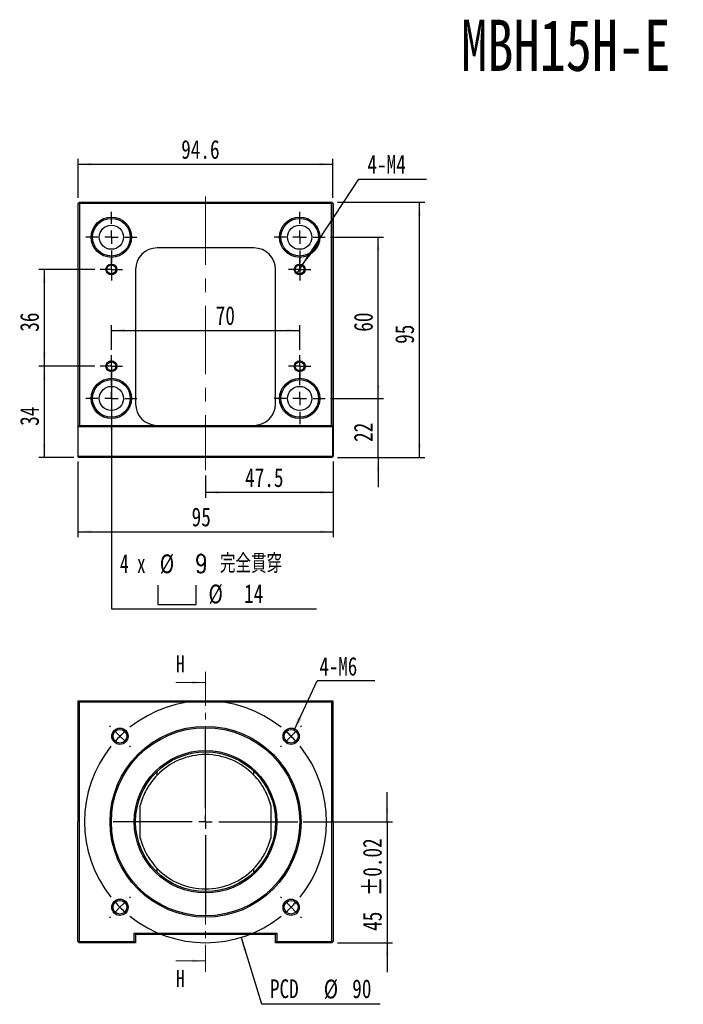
# Model space of a CAD drawing. Header units: millimetres. Extents: x 41 to 273, y 8 to 201.
# Tile 1 of 2: x 41 to 165, y 18 to 201. Entities that reach past the tile are written whole.
import ezdxf

# ---------------------------------------------------------------- set-up
doc = ezdxf.new("R2010")
doc.units = ezdxf.units.MM
doc.linetypes.add('CENTER', pattern=[10.16, 6.35, -1.27, 1.27, -1.27])
doc.linetypes.add('CENTERX2', pattern=[20.32, 12.7, -2.54, 2.54, -2.54])
doc.layers.add('FORMAT', color=7, linetype='Continuous')
doc.styles.add('SLDTEXTSTYLE0', font='TXT', dxfattribs={"width": 0.75})
doc.styles.add('SLDTEXTSTYLE1', font='TXT', dxfattribs={"width": 0.75, "bigfont": 'bigfont'})
doc.styles.add('SLDTEXTSTYLE2', font='TXT', dxfattribs={"width": 0.666667})
doc.dimstyles.new('SLDDIMSTYLE0', dxfattribs={"dimtxt": 3.5, "dimasz": 2.5, "dimexe": 0, "dimexo": 0.0625, "dimgap": 0.875, "dimtad": 1, "dimlfac": 2, "dimrnd": 1e-09, "dimzin": 12, "dimdsep": 46, "dimtxsty": 'SLDTEXTSTYLE0', "dimsah": 1, "dimcen": 0.09, "dimadec": 0, "dimazin": 3, "dimtfac": 1, "dimtmove": 0, "dimatfit": 0, "dimfxl": 0, "dimfrac": 2, "dimtolj": 1, "dimtzin": 12, "dimarcsym": 0})
doc.dimstyles.new('SLDDIMSTYLE1', dxfattribs={"dimtxt": 3.5, "dimasz": 2.5, "dimexe": 0, "dimexo": 0.0625, "dimgap": 0.875, "dimtad": 1, "dimlfac": 2, "dimrnd": 1e-09, "dimzin": 12, "dimdsep": 46, "dimtxsty": 'SLDTEXTSTYLE0', "dimsah": 1, "dimcen": 0.09, "dimadec": 0, "dimazin": 3, "dimtfac": 1, "dimtofl": 0, "dimtmove": 0, "dimatfit": 3, "dimfxl": 0, "dimfrac": 2, "dimtolj": 1, "dimtzin": 12, "dimarcsym": 0})
doc.dimstyles.new('SLDDIMSTYLE2', dxfattribs={"dimtxt": 3.5, "dimasz": 2.5, "dimexe": 0, "dimexo": 0.0625, "dimgap": 0.875, "dimtad": 1, "dimdec": 1, "dimlfac": 2, "dimrnd": 1e-09, "dimzin": 12, "dimdsep": 46, "dimtxsty": 'SLDTEXTSTYLE0', "dimsah": 1, "dimcen": 0.09, "dimadec": 0, "dimazin": 3, "dimtfac": 1, "dimtdec": 1, "dimtofl": 0, "dimtmove": 0, "dimatfit": 3, "dimfxl": 0, "dimfrac": 2, "dimtolj": 1, "dimtzin": 12, "dimarcsym": 0})
doc.dimstyles.new('SLDDIMSTYLE3', dxfattribs={"dimtxt": 3.5, "dimasz": 2.5, "dimexe": 0, "dimexo": 0.0625, "dimgap": 0.875, "dimtad": 0, "dimtih": 1, "dimtoh": 1, "dimlfac": 2, "dimrnd": 1e-09, "dimzin": 12, "dimdsep": 46, "dimtxsty": 'SLDTEXTSTYLE0', "dimblk1": 'NONE', "dimsah": 1, "dimcen": 0, "dimadec": 0, "dimazin": 3, "dimtfac": 1, "dimtmove": 0, "dimatfit": 3, "dimldrblk": 'NONE', "dimfxl": 0, "dimfrac": 2, "dimtolj": 1, "dimtzin": 12, "dimarcsym": 0})
doc.dimstyles.new('SLDDIMSTYLE4', dxfattribs={"dimtxt": 3.5, "dimasz": 2.5, "dimexe": 0, "dimexo": 0.0625, "dimgap": 0.875, "dimtad": 0, "dimtih": 1, "dimtoh": 1, "dimdec": 6, "dimlfac": 2, "dimrnd": 1e-09, "dimzin": 12, "dimdsep": 46, "dimtxsty": 'SLDTEXTSTYLE0', "dimblk1": 'NONE', "dimsah": 1, "dimcen": 0, "dimadec": 0, "dimazin": 3, "dimtfac": 1, "dimtmove": 0, "dimatfit": 3, "dimldrblk": 'NONE', "dimfxl": 0, "dimfrac": 2, "dimtolj": 1, "dimtzin": 12, "dimarcsym": 0})
doc.dimstyles.new('SLDDIMSTYLE5', dxfattribs={"dimtxt": 3.5, "dimasz": 2.5, "dimexe": 0, "dimexo": 0.0625, "dimgap": 0.875, "dimtad": 1, "dimlfac": 2, "dimrnd": 1e-09, "dimzin": 12, "dimdsep": 46, "dimtxsty": 'SLDTEXTSTYLE0', "dimsah": 1, "dimcen": 0.09, "dimadec": 0, "dimazin": 3, "dimtol": 1, "dimtp": 0.02, "dimtm": 0.02, "dimtfac": 1, "dimtmove": 0, "dimatfit": 0, "dimfxl": 0, "dimfrac": 2, "dimtolj": 1, "dimarcsym": 0})
doc.dimstyles.new('SLDDIMSTYLE6', dxfattribs={"dimtxt": 3.5, "dimasz": 2.5, "dimexe": 0, "dimexo": 0.0625, "dimgap": 0.875, "dimtad": 0, "dimtih": 1, "dimtoh": 1, "dimlfac": 2, "dimrnd": 1e-09, "dimzin": 12, "dimdsep": 46, "dimtxsty": 'SLDTEXTSTYLE0', "dimsah": 1, "dimcen": 0, "dimadec": 0, "dimazin": 3, "dimtfac": 1, "dimtofl": 0, "dimtmove": 0, "dimatfit": 3, "dimfxl": 0, "dimfrac": 2, "dimtolj": 1, "dimtzin": 12, "dimarcsym": 0})
doc.dimstyles.new('SLDDIMSTYLE7', dxfattribs={"dimtxt": 0.18, "dimasz": 2.5, "dimexe": 0, "dimexo": 0.0625, "dimgap": 0, "dimtad": 0, "dimtih": 1, "dimtoh": 1, "dimdec": 0, "dimrnd": 1e-09, "dimzin": 0, "dimdsep": 46, "dimtxsty": 'Standard', "dimsah": 1, "dimcen": 0.09, "dimadec": 0, "dimazin": 0, "dimtfac": 2.5, "dimtdec": 0, "dimtofl": 0, "dimtmove": 0, "dimatfit": 3, "dimfxl": 0, "dimfrac": 2, "dimtolj": 1, "dimtzin": 0, "dimarcsym": 0})

# ---------------------------------------------------------------- blocks, each defined once
blk = doc.blocks.new('_D')
at = {"layer": 'FORMAT', "color": 7}
for p, q in [((55.39, 154.98), (45, 154.98)), ((46, 154.98), (46, 136.98)), ((55.39, 136.98), (45, 136.98))]:
    blk.add_line(p, q, dxfattribs=at)
for points in [[(46, 154.98), (45.75, 152.48), (46.25, 152.48)], [(46, 136.98), (46.25, 139.48), (45.75, 139.48)]]:
    blk.add_solid(points, dxfattribs=at)
at = {"layer": 'FORMAT', "color": 7, "insert": (41.49, 143.39), "char_height": 3.5, "attachment_point": 1, "rotation": 90, "style": 'SLDTEXTSTYLE0'}
blk.add_mtext('36', dxfattribs=at)
blk = doc.blocks.new('_D_1')
at = {"layer": 'FORMAT', "color": 7}
for p, q in [((55.39, 136.98), (45, 136.98)), ((46, 136.98), (46, 119.98)), ((51.47, 119.98), (45, 119.98))]:
    blk.add_line(p, q, dxfattribs=at)
for points in [[(46, 136.98), (45.75, 134.48), (46.25, 134.48)], [(46, 119.98), (46.25, 122.48), (45.75, 122.48)]]:
    blk.add_solid(points, dxfattribs=at)
at = {"layer": 'FORMAT', "color": 7, "insert": (41.49, 125.89), "char_height": 3.5, "attachment_point": 1, "rotation": 90, "style": 'SLDTEXTSTYLE0'}
blk.add_mtext('34', dxfattribs=at)
blk = doc.blocks.new('_D_2')
at = {"layer": 'FORMAT', "color": 7}
for p, q in [((52.22, 119.23), (52.22, 105.18)), ((99.72, 119.23), (99.72, 105.18)), ((52.22, 106.18), (99.72, 106.18))]:
    blk.add_line(p, q, dxfattribs=at)
for points in [[(52.22, 106.18), (54.72, 105.93), (54.72, 106.43)], [(99.72, 106.18), (97.22, 106.43), (97.22, 105.93)]]:
    blk.add_solid(points, dxfattribs=at)
at = {"layer": 'FORMAT', "color": 7, "insert": (73.38, 110.69), "char_height": 3.5, "attachment_point": 1, "style": 'SLDTEXTSTYLE0'}
blk.add_mtext('95', dxfattribs=at)
blk = doc.blocks.new('_D_3')
at = {"layer": 'FORMAT', "color": 7}
for p, q in [((99.72, 119.23), (99.72, 112.5)), ((75.97, 116.63), (75.97, 112.5)), ((99.72, 113.5), (75.97, 113.5))]:
    blk.add_line(p, q, dxfattribs=at)
for points in [[(75.97, 113.5), (78.47, 113.25), (78.47, 113.75)], [(99.72, 113.5), (97.22, 113.75), (97.22, 113.25)]]:
    blk.add_solid(points, dxfattribs=at)
at = {"layer": 'FORMAT', "color": 7, "insert": (83.32, 118.01), "char_height": 3.5, "attachment_point": 1, "style": 'SLDTEXTSTYLE0'}
blk.add_mtext('47.5', dxfattribs=at)
blk = doc.blocks.new('_D_4')
at = {"layer": 'FORMAT', "color": 7}
for p, q in [((108.05, 130.98), (108.05, 136.48)), ((99.22, 130.98), (109.05, 130.98)), ((108.05, 119.98), (108.05, 130.98)), ((100.47, 119.98), (109.05, 119.98)), ((108.05, 119.98), (108.05, 114.48))]:
    blk.add_line(p, q, dxfattribs=at)
for points in [[(108.05, 130.98), (108.3, 133.48), (107.8, 133.48)], [(108.05, 119.98), (107.8, 117.48), (108.3, 117.48)]]:
    blk.add_solid(points, dxfattribs=at)
at = {"layer": 'FORMAT', "color": 7, "insert": (103.54, 122.89), "char_height": 3.5, "attachment_point": 1, "rotation": 90, "style": 'SLDTEXTSTYLE0'}
blk.add_mtext('22', dxfattribs=at)
blk = doc.blocks.new('_D_5')
at = {"layer": 'FORMAT', "color": 7}
for p, q in [((99.22, 160.98), (109.05, 160.98)), ((108.05, 130.98), (108.05, 160.98)), ((99.22, 130.98), (109.05, 130.98))]:
    blk.add_line(p, q, dxfattribs=at)
for points in [[(108.05, 160.98), (107.8, 158.48), (108.3, 158.48)], [(108.05, 130.98), (108.3, 133.48), (107.8, 133.48)]]:
    blk.add_solid(points, dxfattribs=at)
at = {"layer": 'FORMAT', "color": 7, "insert": (103.54, 143.39), "char_height": 3.5, "attachment_point": 1, "rotation": 90, "style": 'SLDTEXTSTYLE0'}
blk.add_mtext('60', dxfattribs=at)
blk = doc.blocks.new('_D_6')
at = {"layer": 'FORMAT', "color": 7}
for p, q in [((100.47, 167.48), (116.72, 167.48)), ((115.72, 119.98), (115.72, 167.48)), ((100.47, 119.98), (116.72, 119.98))]:
    blk.add_line(p, q, dxfattribs=at)
for points in [[(115.72, 167.48), (115.47, 164.98), (115.97, 164.98)], [(115.72, 119.98), (115.97, 122.48), (115.47, 122.48)]]:
    blk.add_solid(points, dxfattribs=at)
at = {"layer": 'FORMAT', "color": 7, "insert": (111.21, 141.14), "char_height": 3.5, "attachment_point": 1, "rotation": 90, "style": 'SLDTEXTSTYLE0'}
blk.add_mtext('95', dxfattribs=at)
blk = doc.blocks.new('_D_7')
at = {"layer": 'FORMAT', "color": 7}
for p, q in [((58.47, 140.05), (58.47, 144.63)), ((58.47, 143.63), (93.47, 143.63)), ((93.47, 140.05), (93.47, 144.63))]:
    blk.add_line(p, q, dxfattribs=at)
for points in [[(58.47, 143.63), (60.97, 143.38), (60.97, 143.88)], [(93.47, 143.63), (90.97, 143.88), (90.97, 143.38)]]:
    blk.add_solid(points, dxfattribs=at)
at = {"layer": 'FORMAT', "color": 7, "insert": (77.86, 148.15), "char_height": 3.5, "attachment_point": 1, "style": 'SLDTEXTSTYLE0'}
blk.add_mtext('70', dxfattribs=at)
blk = doc.blocks.new('_D_8')
at = {"layer": 'FORMAT', "color": 7}
for p, q in [((94.02, 155.81), (104.46, 171.78)), ((104.46, 171.78), (117.06, 171.78)), ((92.92, 154.14), (94.02, 155.81))]:
    blk.add_line(p, q, dxfattribs=at)
blk.add_solid([(94.02, 155.81), (95.6, 157.77), (95.18, 158.04)], dxfattribs=at)
at = {"layer": 'FORMAT', "color": 7, "insert": (106.05, 176.29), "char_height": 3.5, "attachment_point": 1, "style": 'SLDTEXTSTYLE0'}
blk.add_mtext('4-M4', dxfattribs=at)
blk = doc.blocks.new('_NONE')
blk = doc.blocks.new('_D_9')
at = {"layer": 'FORMAT', "color": 7}
for p, q in [((52.32, 168.33), (52.32, 175.55)), ((52.32, 174.55), (99.62, 174.55)), ((99.62, 168.33), (99.62, 175.55))]:
    blk.add_line(p, q, dxfattribs=at)
for points in [[(52.32, 174.55), (54.82, 174.3), (54.82, 174.8)], [(99.62, 174.55), (97.12, 174.8), (97.12, 174.3)]]:
    blk.add_solid(points, dxfattribs=at)
at = {"layer": 'FORMAT', "color": 7, "insert": (71.44, 179.06), "char_height": 3.5, "attachment_point": 1, "style": 'SLDTEXTSTYLE0'}
blk.add_mtext('94.6', dxfattribs=at)
blk = doc.blocks.new('SW_SYMBOL_HOLE_SPOT')
at = {"layer": 'FORMAT', "color": 0}
for p, q in [((0, 875), (0, 75)), ((1600, 75), (1600, 875)), ((0, 75), (1600, 75))]:
    blk.add_line(p, q, dxfattribs=at)
blk = doc.blocks.new('_D_10')
at = {"layer": 'FORMAT'}
for p, q in [((58.47, 134.48), (58.47, 127.48)), ((58.47, 127.48), (58.47, 91.85)), ((58.47, 91.85), (96.59, 91.85))]:
    blk.add_line(p, q, dxfattribs=at)
blk.add_solid([(58.47, 127.48), (58.22, 124.98), (58.72, 124.98)], dxfattribs=at)
at = {"layer": 'FORMAT', "xscale": 0.004470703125, "yscale": 0.004470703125, "zscale": 0.004470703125}
blk.add_blockref('SW_SYMBOL_HOLE_SPOT', (67.08, 92.33), dxfattribs=at)
at = {"layer": 'FORMAT', "char_height": 3.5, "attachment_point": 1}
for s, insert, style in [('4 x', (60.06, 102.02), 'SLDTEXTSTYLE2'), ('%%c', (67.47, 101.97), 'SLDTEXTSTYLE0'), ('9 \\M+18AAE\\M+19153\\M+18AD1\\M+190FA', (74.06, 102.02), 'SLDTEXTSTYLE1'), ('%%c', (76.53, 96.36), 'SLDTEXTSTYLE0'), ('14', (83.12, 96.41), 'SLDTEXTSTYLE0')]:
    blk.add_mtext(s, dxfattribs=dict(at, insert=insert, style=style))
blk = doc.blocks.new('SW_CENTERMARKSYMBOL_0')
at = {"layer": 'FORMAT', "color": 0}
for p, q in [((0, 2.5), (0, 4.75)), ((-2.5, 0), (-4.75, 0)), ((0, 0), (-1.25, 0)), ((0, 0), (0, 1.25)), ((0, 0), (0, -1.25)), ((0, 0), (1.25, 0)), ((2.5, 0), (4.75, 0)), ((0, -2.5), (0, -4.75))]:
    blk.add_line(p, q, dxfattribs=at)
blk = doc.blocks.new('SW_CENTERMARKSYMBOL_1')
at = {"layer": 'FORMAT', "color": 0}
for p, q in [((0, 2.5), (0, 4.75)), ((-2.5, 0), (-4.75, 0)), ((0, 0), (-1.25, 0)), ((0, 0), (0, 1.25)), ((0, 0), (0, -1.25)), ((0, 0), (1.25, 0)), ((2.5, 0), (4.75, 0)), ((0, -2.5), (0, -4.75))]:
    blk.add_line(p, q, dxfattribs=at)
blk = doc.blocks.new('SW_CENTERMARKSYMBOL_2')
at = {"layer": 'FORMAT', "color": 0}
for p, q in [((0, 2.5), (0, 4.75)), ((-2.5, 0), (-4.75, 0)), ((0, 0), (-1.25, 0)), ((0, 0), (0, 1.25)), ((0, 0), (0, -1.25)), ((0, 0), (1.25, 0)), ((2.5, 0), (4.75, 0)), ((0, -2.5), (0, -4.75))]:
    blk.add_line(p, q, dxfattribs=at)
blk = doc.blocks.new('SW_CENTERMARKSYMBOL_3')
at = {"layer": 'FORMAT', "color": 0}
for p, q in [((0, 2.5), (0, 4.75)), ((-2.5, 0), (-4.75, 0)), ((0, 0), (-1.25, 0)), ((0, 0), (0, 1.25)), ((0, 0), (0, -1.25)), ((0, 0), (1.25, 0)), ((2.5, 0), (4.75, 0)), ((0, -2.5), (0, -4.75))]:
    blk.add_line(p, q, dxfattribs=at)
blk = doc.blocks.new('SW_CENTERMARKSYMBOL_4')
at = {"layer": 'FORMAT', "color": 0}
for p, q in [((0, 1.25), (0, 2.075)), ((-1.25, 0), (-2.075, 0)), ((0, 0), (-1.25, 0)), ((0, 0), (0, 1.25)), ((0, 0), (0, -1.25)), ((0, 0), (1.25, 0)), ((1.25, 0), (2.075, 0)), ((0, -1.25), (0, -2.075))]:
    blk.add_line(p, q, dxfattribs=at)
blk = doc.blocks.new('SW_CENTERMARKSYMBOL_5')
at = {"layer": 'FORMAT', "color": 0}
for p, q in [((0, 1.25), (0, 2.075)), ((-1.25, 0), (-2.075, 0)), ((0, 0), (-1.25, 0)), ((0, 0), (0, 1.25)), ((0, 0), (0, -1.25)), ((0, 0), (1.25, 0)), ((1.25, 0), (2.075, 0)), ((0, -1.25), (0, -2.075))]:
    blk.add_line(p, q, dxfattribs=at)
blk = doc.blocks.new('SW_CENTERMARKSYMBOL_6')
at = {"layer": 'FORMAT', "color": 0}
for p, q in [((0, 1.25), (0, 2.075)), ((-1.25, 0), (-2.075, 0)), ((0, 0), (-1.25, 0)), ((0, 0), (0, 1.25)), ((0, 0), (0, -1.25)), ((0, 0), (1.25, 0)), ((1.25, 0), (2.075, 0)), ((0, -1.25), (0, -2.075))]:
    blk.add_line(p, q, dxfattribs=at)
blk = doc.blocks.new('SW_CENTERMARKSYMBOL_7')
at = {"layer": 'FORMAT', "color": 0}
for p, q in [((0, 1.25), (0, 2.075)), ((-1.25, 0), (-2.075, 0)), ((0, 0), (-1.25, 0)), ((0, 0), (0, 1.25)), ((0, 0), (0, -1.25)), ((0, 0), (1.25, 0)), ((1.25, 0), (2.075, 0)), ((0, -1.25), (0, -2.075))]:
    blk.add_line(p, q, dxfattribs=at)
blk = doc.blocks.new('_D_11')
at = {"layer": 'FORMAT', "color": 7}
for p, q in [((109.72, 52.23), (109.72, 57.73)), ((94.13, 52.23), (110.72, 52.23)), ((109.72, 52.23), (109.72, 29.73)), ((100.47, 29.73), (110.72, 29.73)), ((109.72, 29.73), (109.72, 24.23))]:
    blk.add_line(p, q, dxfattribs=at)
for points in [[(109.72, 52.23), (109.97, 54.73), (109.47, 54.73)], [(109.72, 29.73), (109.47, 27.23), (109.97, 27.23)]]:
    blk.add_solid(points, dxfattribs=at)
at = {"layer": 'FORMAT', "color": 7, "char_height": 3.5, "attachment_point": 1, "rotation": 90, "style": 'SLDTEXTSTYLE0'}
for s, insert in [('±0.02', (105.21, 38.43)), ('45', (105.21, 31.94))]:
    blk.add_mtext(s, dxfattribs=dict(at, insert=insert))
blk = doc.blocks.new('_D_12')
at = {"layer": 'FORMAT', "color": 7}
for p, q in [((82.56, 30.72), (86.34, 18.35)), ((86.34, 18.35), (108.4, 18.35))]:
    blk.add_line(p, q, dxfattribs=at)
blk.add_solid([(82.56, 30.72), (83.05, 28.25), (83.53, 28.4)], dxfattribs=at)
at = {"layer": 'FORMAT', "color": 7, "char_height": 3.5, "attachment_point": 1, "style": 'SLDTEXTSTYLE0'}
for s, insert in [('PCD', (87.93, 22.92)), ('%%c', (97.95, 22.87)), ('90', (103.23, 22.92))]:
    blk.add_mtext(s, dxfattribs=dict(at, insert=insert))
blk = doc.blocks.new('SW_NOTE_0')
at = {"layer": 'FORMAT', "color": 0}
blk.add_line((10.7, 0), (0, 0), dxfattribs=at)
at = {"layer": 'FORMAT', "color": 0, "insert": (0.41, 4.41), "char_height": 3.44, "attachment_point": 1, "style": 'SLDTEXTSTYLE0'}
blk.add_mtext('4-M6', dxfattribs=at)
blk = doc.blocks.new('SW_CENTERMARKSYMBOL_8')
at = {"layer": 'FORMAT', "color": 0}
for p, q in [((-33.59, 1.77), (-33.77, 1.95)), ((1.77, 1.77), (1.95, 1.95)), ((-31.82, 0), (-32.7, 0.88)), ((-15.91, -13.41), (-15.91, 1.25)), ((0, 0), (-0.88, -0.88)), ((0, 0), (0.88, 0.88)), ((-31.82, 0), (-30.94, -0.88)), ((-30.05, -1.77), (-29.87, -1.95)), ((-1.77, -1.77), (-1.95, -1.95)), ((-18.41, -15.91), (-33.07, -15.91)), ((-15.91, -15.91), (-17.16, -15.91)), ((-15.91, -15.91), (-15.91, -14.66)), ((-15.91, -15.91), (-15.91, -17.16)), ((-15.91, -15.91), (-14.66, -15.91)), ((-13.41, -15.91), (1.25, -15.91)), ((-15.91, -18.41), (-15.91, -33.07)), ((-31.82, -31.82), (-30.94, -30.94)), ((-30.05, -30.05), (-29.87, -29.87)), ((-1.77, -30.05), (-1.95, -29.87)), ((0, -31.82), (-0.88, -30.94)), ((-31.82, -31.82), (-32.7, -32.7)), ((0, -31.82), (0.88, -32.7)), ((-33.59, -33.59), (-33.77, -33.77)), ((1.77, -33.59), (1.95, -33.77))]:
    blk.add_line(p, q, dxfattribs=at)
for start, end in [(51.3662, 128.6338), (131.8169, 135), (45, 48.1831), (41.8169, 45), (135, 138.1831), (141.3662, 218.6338), (321.3662, 38.6338), (221.8169, 225), (315, 318.1831), (225, 228.1831), (311.8169, 315), (231.3662, 308.6338)]:
    blk.add_arc((-15.91, -15.91), 22.5, start, end, dxfattribs=at)

msp = doc.modelspace()

# ---------------------------------------------------------------- linework, layer by layer
at = {"color": 7, "linetype": 'Continuous', "lineweight": 25}
for p, q in [((52.31973038, 167.32515191), (52.21973055, 167.22515208)), ((52.21973055, 167.22515208), (52.21973055, 120.22515182)), ((52.31973038, 167.32515191), (52.39472978, 167.40015131)), ((52.31973038, 125.9751523), (52.31973038, 167.32515191)), ((52.39472978, 167.40015131), (52.46973105, 167.47515258)), ((52.56973088, 167.22515208), (52.39472978, 167.40015131)), ((52.46973105, 167.47515258), (99.46972944, 167.47515258)), ((52.56973088, 167.22515208), (52.56973088, 125.9751523)), ((99.36972961, 167.22515208), (52.56973088, 167.22515208)), ((99.54473071, 167.40015131), (99.36972961, 167.22515208)), ((99.36972961, 125.9751523), (99.36972961, 167.22515208)), ((99.46972944, 167.47515258), (99.54473071, 167.40015131)), ((99.54473071, 167.40015131), (99.61973012, 167.32515191)), ((99.61973012, 167.32515191), (99.61973012, 125.9751523)), ((99.71972995, 167.22515208), (99.61973012, 167.32515191)), ((99.71972995, 167.22515208), (99.71972995, 120.22515182)), ((84.96972986, 158.97515212), (66.96973064, 158.97515212)), ((62.96972998, 154.97515147), (62.96972998, 129.97515202)), ((88.96973052, 129.97515202), (88.96973052, 154.97515147)), ((52.31973038, 125.9751523), (99.61973012, 125.9751523)), ((52.31973038, 125.72515179), (52.31973038, 125.9751523)), ((99.61973012, 125.72515179), (52.31973038, 125.72515179)), ((52.31973038, 120.22515182), (52.31973038, 125.72515179)), ((99.61973012, 125.9751523), (99.61973012, 125.72515179)), ((99.61973012, 120.22515182), (99.61973012, 125.72515179)), ((52.21973055, 120.22515182), (52.31973038, 120.12515199)), ((52.31973038, 120.22515182), (99.61973012, 120.22515182)), ((52.31973038, 120.12515199), (52.31973038, 120.22515182)), ((52.31973038, 120.12515199), (52.46973105, 119.97515132)), ((99.46972944, 119.97515132), (52.46973105, 119.97515132)), ((99.61973012, 120.12515199), (99.46972944, 119.97515132)), ((99.61973012, 120.22515182), (99.61973012, 120.12515199)), ((99.61973012, 120.12515199), (99.71972995, 120.22515182)), ((52.31973038, 74.63132662), (52.31973038, 74.73132831)), ((52.31973038, 74.73132831), (99.61973012, 74.73132831)), ((52.31973038, 52.23132742), (52.31973038, 74.63132662)), ((52.31973038, 74.63132662), (52.46973105, 74.48132781)), ((52.46973105, 74.48132781), (52.46973105, 29.98132703)), ((99.46972944, 74.48132781), (52.46973105, 74.48132781)), ((99.61973012, 74.63132662), (99.46972944, 74.48132781)), ((99.46972944, 29.98132703), (99.46972944, 74.48132781)), ((99.61973012, 74.73132831), (99.61973012, 74.63132662)), ((99.61973012, 74.63132662), (99.61973012, 52.23132742)), ((63.84723142, 49.18255426), (63.84723142, 55.28010058)), ((88.09222907, 55.28010058), (88.09222907, 49.18255426)), ((52.21973055, 29.98132703), (52.21973055, 52.23132742)), ((52.21973055, 52.23132742), (52.31973038, 52.23132742)), ((99.61973012, 52.23132742), (99.71972995, 52.23132742)), ((99.71972995, 52.23132742), (99.71972995, 29.98132703)), ((62.71973041, 29.98132703), (62.71973041, 31.48132821)), ((62.71973041, 31.48132821), (89.21973009, 31.48132821)), ((62.71973041, 31.48132821), (62.96972998, 31.2313277)), ((88.96973052, 31.2313277), (62.96972998, 31.2313277)), ((62.96972998, 31.2313277), (62.96972998, 29.73132653)), ((89.21973009, 31.48132821), (88.96973052, 31.2313277)), ((88.96973052, 29.73132653), (88.96973052, 31.2313277)), ((89.21973009, 31.48132821), (89.21973009, 29.98132703)), ((52.21973055, 29.98132703), (52.46973105, 29.98132703)), ((52.21973055, 29.98132703), (52.46973105, 29.73132653)), ((52.46973105, 29.98132703), (62.71973041, 29.98132703)), ((52.46973105, 29.73132653), (52.46973105, 29.98132703)), ((62.96972998, 29.73132653), (52.46973105, 29.73132653)), ((62.96972998, 29.73132653), (62.71973041, 29.98132703)), ((89.21973009, 29.98132703), (88.96973052, 29.73132653)), ((99.46972944, 29.73132653), (88.96973052, 29.73132653)), ((89.21973009, 29.98132703), (99.46972944, 29.98132703)), ((99.5947297, 29.85632678), (99.46972944, 29.98132703)), ((99.5947297, 29.85632678), (99.46972944, 29.73132653)), ((99.71972995, 29.98132703), (99.5947297, 29.85632678))]:
    msp.add_line(p, q, dxfattribs=at)
at = {"color": 7, "linetype": 'CENTER', "lineweight": 18}
msp.add_line((75.96973025, 80.13132742), (75.96973025, 24.33132742), dxfattribs=at)
at = {"color": 7, "linetype": 'Continuous', "lineweight": 18}
for p, q in [((70.46973025, 78.13132742), (75.96973025, 78.13132742)), ((70.46973025, 26.33132742), (75.96973025, 26.33132742))]:
    msp.add_line(p, q, dxfattribs=at)
at = {"color": 8, "linetype": 'Continuous', "lineweight": 25}
for p, q in [((66.96973064, 60.90600302), (66.96973064, 61.6121588)), ((84.96972986, 60.90600302), (84.96972986, 61.6121588)), ((66.96973064, 42.85049604), (66.96973064, 43.55665182)), ((84.96972986, 42.85049604), (84.96972986, 43.55665182))]:
    msp.add_line(p, q, dxfattribs=at)
at = {"color": 7, "linetype": 'Continuous', "lineweight": 25}
for centre, radius in [((58.46973025, 160.97515187), 3.75), ((58.46973025, 160.97515187), 3.5), ((58.46973025, 160.97515187), 2.25), ((93.46973025, 160.97515187), 3.75), ((93.46973025, 160.97515187), 3.5), ((93.46973025, 160.97515187), 2.25), ((58.46973025, 154.97515187), 1.0125), ((58.46973025, 154.97515187), 0.825), ((93.46973025, 154.97515187), 1.0125), ((93.46973025, 154.97515187), 0.825), ((58.46973025, 136.97515187), 1.0125), ((58.46973025, 136.97515187), 0.825), ((93.46973025, 136.97515187), 1.0125), ((93.46973025, 136.97515187), 0.825), ((58.46973025, 130.97515187), 3.75), ((58.46973025, 130.97515187), 3.5), ((93.46973025, 130.97515187), 3.75), ((93.46973025, 130.97515187), 3.5), ((58.46973025, 130.97515187), 2.25), ((93.46973025, 130.97515187), 2.25), ((75.96973025, 52.23132742), 17.75), ((75.96973025, 52.23132742), 17.5), ((60.05982767, 68.14123), 1.5125), ((91.87963283, 68.14123), 1.5125), ((60.05982767, 68.14123), 1.275), ((91.87963283, 68.14123), 1.275), ((75.96973025, 52.23132742), 13.25), ((75.96973025, 52.23132742), 13), ((60.05982767, 36.32142484), 1.5125), ((60.05982767, 36.32142484), 1.275), ((91.87963283, 36.32142484), 1.5125), ((91.87963283, 36.32142484), 1.275)]:
    msp.add_circle(centre, radius, dxfattribs=at)
for centre, radius, start, end in [((66.96973025, 154.97515187), 4, 90, 180), ((84.96973025, 154.97515187), 4, 0, 90), ((66.96973025, 129.97515187), 4, 180, 270), ((84.96973025, 129.97515187), 4, 270, 0), ((75.96973025, 52.23132742), 12.5, 43.9455195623, 136.0544804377), ((75.96973025, 52.23132742), 12.5, 223.9455195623, 316.0544804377)]:
    msp.add_arc(centre, radius, start, end, dxfattribs=at)
at = {"color": 7, "linetype": 'Continuous', "lineweight": 18}
for centre, radius in [((58.46973025, 154.97515187), 1), ((93.46973025, 154.97515187), 1), ((58.46973025, 136.97515187), 1), ((93.46973025, 136.97515187), 1), ((60.05982767, 68.14123), 1.5), ((91.87963283, 68.14123), 1.5), ((60.05982767, 36.32142484), 1.5), ((91.87963283, 36.32142484), 1.5)]:
    msp.add_arc(centre, radius, 255, 195, dxfattribs=at)
at = {"color": 7, "linetype": 'Continuous', "lineweight": 25}
for points, knots in [([(66.96973025, 60.90600321), (66.57734521, 60.49890265), (66.22047417, 60.07381812), (65.73201019, 59.40870519), (65.57706371, 59.18240969), (65.28248244, 58.7203795), (65.143147, 58.48496675), (64.75322177, 57.77493424), (64.52811414, 57.29298319), (64.14069719, 56.30624032), (63.97839991, 55.80165202), (63.84723125, 55.28010062)], [0, 0, 0, 0, 0.25, 0.25, 0.375, 0.375, 0.5, 0.5, 0.75, 0.75, 1, 1, 1, 1]), ([(88.09222925, 55.28010062), (87.96106169, 55.80164765), (87.79879408, 56.30611723), (87.41159743, 57.29238841), (87.18667855, 57.77398674), (86.79727234, 58.48329372), (86.65832468, 58.7181805), (86.36332948, 59.18103307), (86.20818603, 59.40766786), (85.71920752, 60.07358783), (85.36208738, 60.4989316), (84.96973025, 60.90600321)], [0, 0, 0, 0, 0.25, 0.25, 0.5, 0.5, 0.625, 0.625, 0.75, 0.75, 1, 1, 1, 1]), ([(63.84723125, 49.18255422), (63.97839881, 48.66100719), (64.14066642, 48.15653762), (64.52786306, 47.17026643), (64.75278195, 46.6886681), (65.14218815, 45.97936113), (65.28113582, 45.74447434), (65.57613101, 45.28162177), (65.73127447, 45.05498698), (66.22025298, 44.38906701), (66.57737311, 43.96372324), (66.96973025, 43.55665163)], [0, 0, 0, 0, 0.25, 0.25, 0.5, 0.5, 0.625, 0.625, 0.75, 0.75, 1, 1, 1, 1]), ([(84.96973025, 43.55665163), (85.36211529, 43.96375219), (85.71898632, 44.38883673), (86.20745031, 45.05394965), (86.36239679, 45.28024515), (86.65697806, 45.74227535), (86.7963135, 45.97768809), (87.18623873, 46.6877206), (87.41134636, 47.16967166), (87.79876331, 48.15641452), (87.96106059, 48.66100282), (88.09222925, 49.18255422)], [0, 0, 0, 0, 0.25, 0.25, 0.375, 0.375, 0.5, 0.5, 0.75, 0.75, 1, 1, 1, 1])]:
    msp.add_open_spline(points, degree=3, knots=knots, dxfattribs=at)
at = {"color": 7, "linetype": 'Continuous', "lineweight": 18}
for points in [[(75.96973025, 78.13132742), (73.46973025, 78.38132742), (73.46973025, 77.88132742)], [(75.96973025, 26.33132742), (73.46973025, 26.58132742), (73.46973025, 26.08132742)]]:
    msp.add_solid(points, dxfattribs=at)
at = {"layer": 'FORMAT', "color": 7, "linetype": 'CENTERX2', "lineweight": 18}
msp.add_line((75.96973025, 168.52422753), (75.96973025, 117.62896462), dxfattribs=at)

# ---------------------------------------------------------------- block references
at = {"layer": 'FORMAT', "color": 7}
for name, p in [('SW_CENTERMARKSYMBOL_0', (58.46973025, 160.97515187)), ('SW_CENTERMARKSYMBOL_2', (93.46973025, 160.97515187)), ('SW_CENTERMARKSYMBOL_4', (58.46973025, 154.97515187)), ('SW_CENTERMARKSYMBOL_6', (93.46973025, 154.97515187)), ('SW_CENTERMARKSYMBOL_7', (58.46973025, 136.97515187)), ('SW_CENTERMARKSYMBOL_5', (93.46973025, 136.97515187)), ('SW_CENTERMARKSYMBOL_3', (58.46973025, 130.97515187)), ('SW_CENTERMARKSYMBOL_1', (93.46973025, 130.97515187)), ('SW_NOTE_0', (96.73557692, 78.46677333)), ('SW_CENTERMARKSYMBOL_8', (91.87963283, 68.14123))]:
    msp.add_blockref(name, p, dxfattribs=at)

# ---------------------------------------------------------------- texts
at = {"color": 7, "linetype": 'Continuous', "char_height": 3.175, "attachment_point": 1, "style": 'SLDTEXTSTYLE0'}
for insert in [(70.46973025, 83.17481059), (70.46973025, 24.65184752)]:
    msp.add_mtext('H', dxfattribs=dict(at, insert=insert))
at = {"layer": 'FORMAT', "color": 7, "insert": (123.48337198, 201.43935328), "char_height": 9.525, "attachment_point": 1, "style": 'SLDTEXTSTYLE0'}
msp.add_mtext('MBH15H-E', dxfattribs=at)

# ---------------------------------------------------------------- dimensions: what is measured, and where the dimension line sits
at = {"layer": 'FORMAT', "color": 7}
for base, p1, p2, dimstyle, picture, middle in [((99.61973025, 174.54563141), (52.31973025, 167.32515187), (99.61973025, 167.32515187), 'SLDDIMSTYLE2', '_D_9', (75.96973025, 174.54563141)), ((93.46973025, 143.63446402), (58.46973025, 139.05015187), (93.46973025, 139.05015187), 'SLDDIMSTYLE1', '_D_7', (80.44233033, 143.63446402)), ((99.71973025, 106.17751058), (52.21973025, 120.22515187), (99.71973025, 120.22515187), 'SLDDIMSTYLE1', '_D_2', (75.96973025, 106.17751058)), ((75.96973025, 113.49891806), (99.71973025, 120.22515187), (75.96973025, 117.62896462), 'SLDDIMSTYLE2', '_D_3', (87.84473025, 113.49891806))]:
    dim = msp.add_linear_dim(base=base, p1=p1, p2=p2, dimstyle=dimstyle, dxfattribs=at)
    dim.commit()
    dim.dimension.update_dxf_attribs({"geometry": picture, "text_midpoint": middle, "dimtype": 160})
dim = msp.add_diameter_dim_2p(p1=(92.92221599, 154.13835551), p2=(94.01724451, 155.81194822), text='4-M4', dimstyle='SLDDIMSTYLE3', override={"dimpost": '<>'}, dxfattribs=at)
dim.commit()
dim.dimension.update_dxf_attribs({"geometry": '_D_8', "text_midpoint": (111.55747205, 174.55759517), "dimtype": 163})
for base, p1, p2, dimstyle, picture, middle in [((115.71973025, 167.47515187), (99.46973025, 119.97515187), (99.46973025, 167.47515187), 'SLDDIMSTYLE1', '_D_6', (115.71973025, 143.72515187)), ((108.04985292, 160.97515187), (98.21973025, 130.97515187), (98.21973025, 160.97515187), 'SLDDIMSTYLE1', '_D_5', (108.04985292, 145.97515187)), ((46.00007414, 136.97515187), (56.39473025, 154.97515187), (56.39473025, 136.97515187), 'SLDDIMSTYLE0', '_D', (46.00007414, 145.97515187)), ((46.00007414, 119.97515187), (56.39473025, 136.97515187), (52.46973025, 119.97515187), 'SLDDIMSTYLE0', '_D_1', (46.00007414, 128.47515187)), ((108.04985292, 130.97515187), (99.46973025, 119.97515187), (98.21973025, 130.97515187), 'SLDDIMSTYLE0', '_D_4', (108.04985292, 125.47515187)), ((109.71973025, 29.73132742), (93.12963283, 52.23132742), (99.46973025, 29.73132742), 'SLDDIMSTYLE5', '_D_11', (109.71973025, 40.98132742))]:
    dim = msp.add_linear_dim(base=base, p1=p1, p2=p2, angle=90, dimstyle=dimstyle, dxfattribs=at)
    dim.commit()
    dim.dimension.update_dxf_attribs({"geometry": picture, "text_midpoint": middle, "dimtype": 160})
at = {"layer": 'FORMAT'}
dim = msp.add_diameter_dim_2p(p1=(58.46973025, 134.47515187), p2=(58.46973025, 127.47515187), text='4 x <> 完全貫穿\\P{\\fGDT;v}%%c 14 \\P', dimstyle='SLDDIMSTYLE4', dxfattribs=at)
dim.commit()
dim.dimension.update_dxf_attribs({"geometry": '_D_10', "text_midpoint": (78.32249249, 97.45802114), "dimtype": 163})
at = {"layer": 'FORMAT', "color": 7}
dim = msp.add_diameter_dim_2p(p1=(69.38374125, 73.74585156), p2=(82.55571925, 30.71680328), text='PCD<>', dimstyle='SLDDIMSTYLE6', dxfattribs=at)
dim.commit()
dim.dimension.update_dxf_attribs({"geometry": '_D_12', "text_midpoint": (98.16475532, 21.15911902), "dimtype": 163})

# ---------------------------------------------------------------- leaders
msp.add_leader([(92.44455381, 69.28424762), (96.73557692, 78.46677333)], dimstyle='SLDDIMSTYLE7', dxfattribs=at)

doc.saveas('drawing.dxf')
